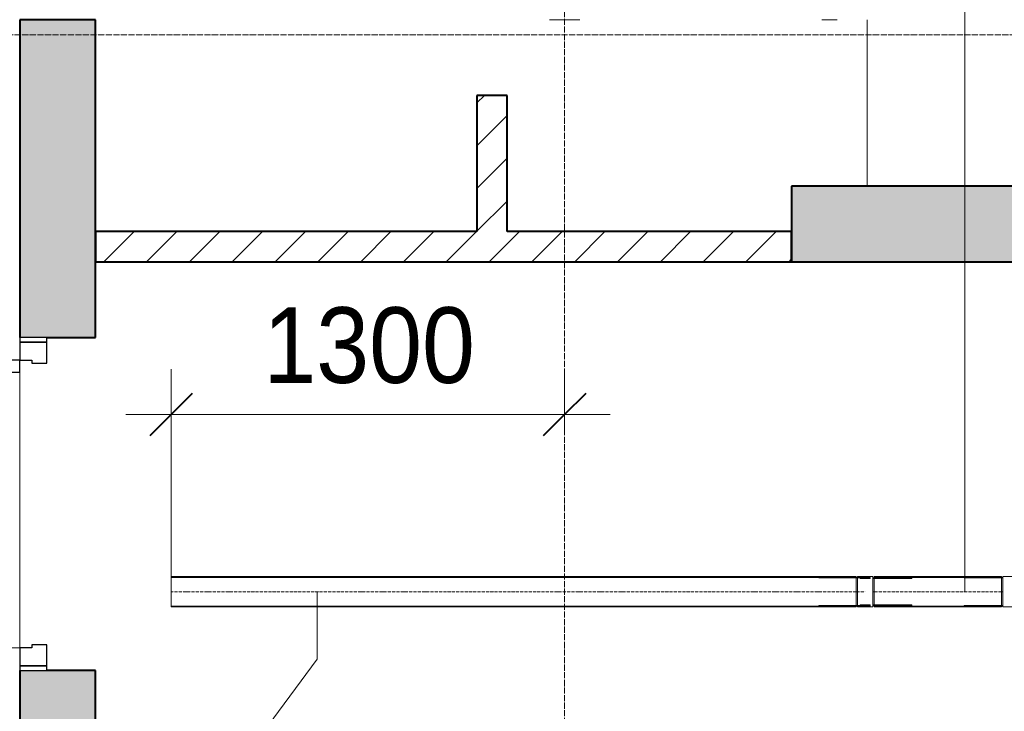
# Model space of a CAD drawing. Header units: millimetres. Extents: x 5617 to 106049, y 7718 to 209339.
# Tile 18 of 63: x 31919 to 35172, y 24065 to 26350. Entities that reach past the tile are written whole.
import ezdxf

# ---------------------------------------------------------------- set-up
doc = ezdxf.new("R2010")
doc.units = ezdxf.units.MM
for name, pattern in [('ADSK_Линия сетки', [25, 20, -2.5, 0, -2.5]), ('Линия сетки', [25, 20, -2.5, 0, -2.5]), ('Осевая', [14, 10, -2, 0, -2])]:
    doc.linetypes.add(name, pattern=pattern)
for name, color, linetype, lineweight in [('Двери', 7, 'Continuous', 18), ('Кабельные лотки', 7, 'Continuous', 18), ('Каркас_Импост', 7, 'Continuous', 30), ('Марки кабельных лотков', 7, 'Continuous', 20), ('Монтажный зазор', 7, 'Continuous', 30), ('Опуск', 7, 'Continuous', 18), ('Осевая линия', 7, 'Осевая', 18), ('Оси', 7, 'Continuous', 9), ('Панель', 7, 'Continuous', 30), ('Перекрытия', 7, 'Continuous', 18), ('Размеры', 7, 'Continuous', 9), ('Размеры-100', 7, 'Continuous', 9), ('Соединительные детали кабельных лотков', 7, 'Continuous', 18), ('Стены разрез', 7, 'Continuous', 40), ('Стены штриховка', 7, 'Continuous', 40)]:
    doc.layers.add(name, color=color, linetype=linetype, lineweight=lineweight)
doc.styles.add('Arial', font='arial.ttf', dxfattribs={"width": 0.9, "height": 250})
doc.dimstyles.new('Основной_2_5_мм', dxfattribs={"dimscale": 304.8, "dimtxt": 255.06485, "dimasz": 0.463911, "dimexe": 0.492126, "dimexo": 0.492126, "dimgap": 0.098425, "dimtad": 1, "dimdec": 0, "dimdsep": 46, "dimtxsty": 'Arial', "dimblk1": 'OBLIQUE', "dimblk2": 'OBLIQUE', "dimsah": 1, "dimcen": 0.09, "dimdle": 0.492126, "dimazin": 2, "dimtfac": 1, "dimtdec": 4, "dimtix": 1, "dimtmove": 0, "dimatfit": 3, "dimfxl": 1, "dimtvp": 1, "dimtolj": 1, "dimtzin": 0, "dimlwd": 20, "dimlwe": 20, "dimarcsym": 2})
pattern_1 = [(45, (0, 0), (-70.71068, 70.71068), [])]

# ---------------------------------------------------------------- blocks, each defined once
blk = doc.blocks.new('101_Дверь_Однопольная - _НЧ_Мет_900х2100_Квартира_Л-3834941-МКСС_К4_L18_61_500_')
at = {"layer": 'Каркас_Импост', "color": 253, "true_color": 0xaaaaaa}
for p, q in [((-475, 125), (-535, 125)), ((-535, 125), (-535, 35)), ((-475, 85), (-475, 125)), ((535, 125), (475, 125)), ((475, 125), (475, 85)), ((535, 35), (535, 125)), ((-465, 85), (-475, 85)), ((-465, 35), (-465, 85)), ((475, 85), (465, 85)), ((465, 85), (465, 35)), ((-535, 35), (-465, 35)), ((465, 35), (535, 35))]:
    blk.add_line(p, q, dxfattribs=at)
at = {"layer": 'Монтажный зазор', "color": 253, "true_color": 0xaaaaaa}
for p, q in [((-535, 125), (-550, 125)), ((-550, 125), (-550, 35)), ((-535, 35), (-535, 125)), ((550, 125), (535, 125)), ((535, 125), (535, 35)), ((550, 35), (550, 125)), ((-550, 35), (-535, 35)), ((535, 35), (550, 35))]:
    blk.add_line(p, q, dxfattribs=at)
at = {"layer": 'Панель', "color": 253, "true_color": 0xaaaaaa}
for p, q in [((475, 1075), (435, 1075)), ((435, 1075), (435, 125)), ((475, 125), (475, 1075)), ((435, 125), (475, 125))]:
    blk.add_line(p, q, dxfattribs=at)
blk.add_arc((475, 125), 950, 90, 180, dxfattribs=at)
blk = doc.blocks.new('135_SLK_K4_AR_rvt-1-МКСС_К4_L18_61_500_')
at = {"layer": 'Стены разрез', "lineweight": 18, "true_color": 0xcbcbcb}
h = blk.add_hatch(color=9, dxfattribs=at)
h.paths.add_polyline_path([(106400, 23130), (106400, 24200), (106150, 24200), (106150, 23130)])
h.paths.add_polyline_path([(106400, 25300), (106400, 26350), (106150, 26350), (106150, 25300), (106240, 25300)])
at = {"layer": 'Стены разрез', "lineweight": 9, "true_color": 0xaaaaaa}
h = blk.add_hatch(dxfattribs=at)
h.set_pattern_fill('FP_3', color=253, style=0, pattern_type=2)
h.set_pattern_definition(pattern_1)
h.paths.add_polyline_path([(107760, 25650), (107760, 26100), (107660, 26100), (107660, 25650)])
at = {"layer": 'Стены разрез', "lineweight": 18, "true_color": 0xcbcbcb}
h = blk.add_hatch(color=9, dxfattribs=at)
h.paths.add_polyline_path([(111750, 25550), (111750, 25800), (110725, 25800), (110725, 25550)])
h.paths.add_polyline_path([(109625, 25550), (109625, 25800), (108700, 25800), (108700, 25550), (109304.6, 25550)])
at = {"layer": 'Стены разрез', "lineweight": 9, "true_color": 0xaaaaaa}
h = blk.add_hatch(dxfattribs=at)
h.set_pattern_fill('FP_3', color=253, style=0, pattern_type=2)
h.set_pattern_definition(pattern_1)
h.paths.add_polyline_path([(108700, 25550), (108700, 25650), (106400, 25650), (106400, 25550), (108188.4, 25550)])
at = {"layer": 'Перекрытия', "color": 253, "true_color": 0xaaaaaa}
for p, q in [((107900, 26350), (108000, 26350)), ((108800, 26350), (108850, 26350)), ((108950, 26350), (108950, 25800)), ((106150, 24275), (106150, 25185))]:
    blk.add_line(p, q, dxfattribs=at)
at = {"layer": 'Стены разрез', "color": 253, "true_color": 0xaaaaaa}
for p, q in [((106400, 26350), (106150, 26350)), ((106150, 26350), (106150, 25300)), ((106400, 25650), (106400, 26350)), ((107760, 26100), (107660, 26100)), ((107660, 26100), (107660, 25650)), ((107760, 25650), (107760, 26100)), ((109625, 25800), (108700, 25800)), ((108700, 25800), (108700, 25550)), ((107660, 25650), (106400, 25650)), ((108700, 25650), (107760, 25650)), ((108700, 25550), (108700, 25650)), ((106400, 25300), (106400, 25550)), ((106400, 25550), (108700, 25550)), ((108700, 25550), (109625, 25550)), ((106240, 25300), (106400, 25300)), ((106150, 24200), (106150, 23130)), ((106400, 24200), (106240, 24200)), ((106400, 23130), (106400, 24200))]:
    blk.add_line(p, q, dxfattribs=at)
at = {"layer": 'Стены штриховка', "color": 253, "true_color": 0xaaaaaa}
for p, q in [((106400, 25550), (106400, 25650)), ((106400, 25650), (106400, 25550))]:
    blk.add_line(p, q, dxfattribs=at)
at = {"layer": 'Двери', "color": 253, "lineweight": 18, "true_color": 0xaaaaaa, "rotation": 90}
blk.add_blockref('101_Дверь_Однопольная - _НЧ_Мет_900х2100_Квартира_Л-3834941-МКСС_К4_L18_61_500_', (106275, 24750), dxfattribs=at)
blk = doc.blocks.new('OSTEC_CLV - ЛН_ ЛП - ПШСМ - Угол вертикальный - ZS - Цинкование по методу Сендзимира-V79-МКСС_К4_L18_61_500_')
at = {"layer": 'Осевая линия'}
for p, q in [((116054.2, 24460), (116053.8, 24460)), ((116058.6, 24460), (116054.2, 24460))]:
    blk.add_line(p, q, dxfattribs=at)
blk = doc.blocks.new('OSTEC_U - ЛН_ ЛП - ПШСМ - OSTEC_U - ЛН_ ЛП - ПШСМ-V80-МКСС_К4_L18_61_500_')
at = {"layer": 'Соединительные детали кабельных лотков', "color": 96, "true_color": 0x008000}
for p, q in [((115929.7, 24505.5), (115929.7, 24507.5)), ((115929.7, 24505.5), (115929.7, 24507.5)), ((116058.2, 24505.5), (115929.7, 24505.5)), ((115929.7, 24505.5), (116058.2, 24505.5)), ((116058.2, 24507.5), (116053.2, 24507.5)), ((116053.2, 24507.5), (116058.2, 24507.5))]:
    blk.add_line(p, q, dxfattribs=at)
blk = doc.blocks.new('OSTEC_U - ЛН_ ЛП - ПШСМ - OSTEC_U - ЛН_ ЛП - ПШСМ-V81-МКСС_К4_L18_61_500_')
at = {"layer": 'Соединительные детали кабельных лотков', "color": 96, "true_color": 0x008000}
for p, q in [((116058.2, 24414.5), (115929.7, 24414.5)), ((115929.7, 24414.5), (116058.2, 24414.5)), ((115929.7, 24412.5), (115929.7, 24414.5)), ((115929.7, 24412.5), (115929.7, 24414.5)), ((116058.2, 24412.5), (116053.2, 24412.5)), ((116053.2, 24412.5), (116058.2, 24412.5))]:
    blk.add_line(p, q, dxfattribs=at)
blk = doc.blocks.new('OSTEC_CLV - ЛН_ ЛП - ПШСМ - Угол вертикальный - ZS - Цинкование по методу Сендзимира-V82-МКСС_К4_L18_61_500_')
at = {"layer": 'Осевая линия'}
for q in [(115327.8, 24460), (115333.2, 24460)]:
    blk.add_line((115332.2, 24460), q, dxfattribs=at)
blk = doc.blocks.new('OSTEC_U - ЛН_ ЛП - ПШСМ - OSTEC_U - ЛН_ ЛП - ПШСМ-V83-МКСС_К4_L18_61_500_')
at = {"layer": 'Соединительные детали кабельных лотков', "color": 96, "true_color": 0x008000}
for p, q in [((115286.7, 24507.5), (115319.7, 24507.5)), ((115286.7, 24505.5), (115286.7, 24507.5)), ((115296.9, 24505.5), (115286.7, 24505.5)), ((115319.7, 24505.5), (115309.4, 24505.5)), ((115319.7, 24505.5), (115319.7, 24507.5))]:
    blk.add_line(p, q, dxfattribs=at)
blk = doc.blocks.new('OSTEC_U - ЛН_ ЛП - ПШСМ - OSTEC_U - ЛН_ ЛП - ПШСМ-V84-МКСС_К4_L18_61_500_')
at = {"layer": 'Соединительные детали кабельных лотков', "color": 96, "true_color": 0x008000}
for p, q in [((115286.7, 24414.5), (115296.9, 24414.5)), ((115286.7, 24412.5), (115286.7, 24414.5)), ((115319.7, 24412.5), (115286.7, 24412.5)), ((115309.4, 24414.5), (115319.7, 24414.5)), ((115319.7, 24412.5), (115319.7, 24414.5))]:
    blk.add_line(p, q, dxfattribs=at)
blk = doc.blocks.new('OSTEC_U - ЛН_ ЛП - ПШСМ - OSTEC_U - ЛН_ ЛП - ПШСМ-V85-МКСС_К4_L18_61_500_')
at = {"layer": 'Соединительные детали кабельных лотков', "color": 96, "true_color": 0x008000}
for p, q in [((115328.2, 24416.5), (115456.7, 24416.5)), ((115456.7, 24414.5), (115328.2, 24414.5)), ((115456.7, 24416.5), (115456.7, 24414.5))]:
    blk.add_line(p, q, dxfattribs=at)
blk = doc.blocks.new('OSTEC_U - ЛН_ ЛП - ПШСМ - OSTEC_U - ЛН_ ЛП - ПШСМ-V86-МКСС_К4_L18_61_500_')
at = {"layer": 'Соединительные детали кабельных лотков', "color": 96, "true_color": 0x008000}
for p, q in [((115328.2, 24505.5), (115456.7, 24505.5)), ((115456.7, 24503.5), (115328.2, 24503.5)), ((115456.7, 24505.5), (115456.7, 24503.5))]:
    blk.add_line(p, q, dxfattribs=at)
blk = doc.blocks.new('OSTEC_CLV - ЛН_ ЛП - ПШСМ - Угол вертикальный - ZS - Цинкование по методу Сендзимира-V87-МКСС_К4_L18_61_500_')
at = {"layer": 'Осевая линия'}
for q in [(115273.8, 24460), (115303.2, 24460)]:
    blk.add_line((115274.2, 24460), q, dxfattribs=at)
blk = doc.blocks.new('OSTEC_U - ЛН_ ЛП - ПШСМ - OSTEC_U - ЛН_ ЛП - ПШСМ-V88-МКСС_К4_L18_61_500_')
at = {"layer": 'Соединительные детали кабельных лотков', "color": 96, "true_color": 0x008000}
for p, q in [((115286.7, 24414.5), (115149.7, 24414.5)), ((115149.7, 24414.5), (115289.8, 24414.5)), ((115149.7, 24414.5), (115149.7, 24412.5)), ((115149.7, 24414.5), (115149.7, 24412.5)), ((115289.8, 24412.5), (115273.2, 24412.5)), ((115273.2, 24412.5), (115289.8, 24412.5)), ((115289.8, 24414.5), (115291.7, 24414.5)), ((115289.8, 24414.5), (115289.8, 24412.5)), ((115289.8, 24414.5), (115289.8, 24412.5)), ((115291.7, 24412.5), (115289.8, 24412.5)), ((115289.8, 24412.5), (115291.7, 24412.5)), ((115296.9, 24414.5), (115291.7, 24414.5)), ((115291.7, 24414.5), (115303.2, 24414.5)), ((115291.7, 24414.5), (115291.7, 24412.5)), ((115291.7, 24414.5), (115291.7, 24412.5)), ((115303.2, 24412.5), (115291.7, 24412.5)), ((115291.7, 24412.5), (115303.2, 24412.5)), ((115315.7, 24414.5), (115303.2, 24414.5)), ((115303.2, 24412.5), (115315.7, 24412.5)), ((115315.7, 24412.5), (115315.7, 24414.5))]:
    blk.add_line(p, q, dxfattribs=at)
blk = doc.blocks.new('OSTEC_U - ЛН_ ЛП - ПШСМ - OSTEC_U - ЛН_ ЛП - ПШСМ-V89-МКСС_К4_L18_61_500_')
at = {"layer": 'Соединительные детали кабельных лотков', "color": 96, "true_color": 0x008000}
for p, q in [((115149.7, 24507.5), (115149.7, 24505.5)), ((115149.7, 24507.5), (115149.7, 24505.5)), ((115289.8, 24505.5), (115149.7, 24505.5)), ((115149.7, 24505.5), (115286.7, 24505.5)), ((115289.8, 24507.5), (115273.2, 24507.5)), ((115273.2, 24507.5), (115289.8, 24507.5)), ((115291.7, 24507.5), (115289.8, 24507.5)), ((115289.8, 24507.5), (115291.7, 24507.5)), ((115289.8, 24507.5), (115289.8, 24505.5)), ((115289.8, 24507.5), (115289.8, 24505.5)), ((115291.7, 24505.5), (115289.8, 24505.5)), ((115303.2, 24507.5), (115291.7, 24507.5)), ((115291.7, 24507.5), (115303.2, 24507.5)), ((115291.7, 24507.5), (115291.7, 24505.5)), ((115291.7, 24507.5), (115291.7, 24505.5)), ((115303.2, 24505.5), (115291.7, 24505.5)), ((115291.7, 24505.5), (115296.9, 24505.5)), ((115315.7, 24507.5), (115303.2, 24507.5)), ((115303.2, 24505.5), (115315.7, 24505.5)), ((115315.7, 24505.5), (115315.7, 24507.5))]:
    blk.add_line(p, q, dxfattribs=at)
blk = doc.blocks.new('OSTEC_U - ЛН_ ЛП - ПШСМ - OSTEC_U - ЛН_ ЛП - ПШСМ-V90-МКСС_К4_L18_61_500_')
at = {"layer": 'Соединительные детали кабельных лотков', "color": 96, "true_color": 0x008000}
for p, q in [((115286.7, 24505.5), (115290.7, 24505.5)), ((115286.7, 24503.5), (115286.7, 24505.5)), ((115290.7, 24503.5), (115286.7, 24503.5)), ((115290.7, 24505.5), (115290.7, 24503.5)), ((115315.7, 24505.5), (115290.7, 24505.5)), ((115290.7, 24503.5), (115290.7, 24505.5)), ((115290.7, 24503.5), (115315.7, 24503.5)), ((115315.7, 24503.5), (115315.7, 24505.5)), ((115315.7, 24505.5), (115319.7, 24505.5)), ((115315.7, 24503.5), (115315.7, 24505.5)), ((115319.7, 24503.5), (115315.7, 24503.5)), ((115319.7, 24503.5), (115319.7, 24505.5))]:
    blk.add_line(p, q, dxfattribs=at)
blk = doc.blocks.new('OSTEC_U - ЛН_ ЛП - ПШСМ - OSTEC_U - ЛН_ ЛП - ПШСМ-V91-МКСС_К4_L18_61_500_')
at = {"layer": 'Соединительные детали кабельных лотков', "color": 96, "true_color": 0x008000}
for p, q in [((115286.7, 24416.5), (115290.7, 24416.5)), ((115286.7, 24414.5), (115286.7, 24416.5)), ((115290.7, 24414.5), (115286.7, 24414.5)), ((115290.7, 24416.5), (115290.7, 24414.5)), ((115315.7, 24416.5), (115290.7, 24416.5)), ((115290.7, 24414.5), (115290.7, 24416.5)), ((115290.7, 24414.5), (115315.7, 24414.5)), ((115315.7, 24414.5), (115315.7, 24416.5)), ((115315.7, 24416.5), (115319.7, 24416.5)), ((115315.7, 24414.5), (115315.7, 24416.5)), ((115319.7, 24414.5), (115315.7, 24414.5)), ((115319.7, 24414.5), (115319.7, 24416.5))]:
    blk.add_line(p, q, dxfattribs=at)
blk = doc.blocks.new('DIMBLOCK26-МКСС_К4_L18_61_500_')
at = {"layer": 'Размеры-100', "lineweight": 20, "transparency": 16777216}
for p, q in [((32419, 25045.3), (32419, 25195.3)), ((33719, 25045.3), (33719, 25195.3)), ((32269, 25045.3), (33869, 25045.3)), ((32419, 25045.3), (32419, 24464)), ((33719, 25045.3), (33719, 24995.3))]:
    blk.add_line(p, q, dxfattribs=at)
at = {"layer": 'Размеры-100', "lineweight": 40, "transparency": 16777216}
for p, q in [((32419, 25045.3), (32489.7, 25116)), ((33719, 25045.3), (33789.7, 25116)), ((32419, 25045.3), (32348.3, 24974.6)), ((33719, 25045.3), (33648.3, 24974.6))]:
    blk.add_line(p, q, dxfattribs=at)
at = {"layer": 'Размеры-100', "color": 0, "lineweight": 20, "transparency": 16777216, "insert": (32723.6, 25399.9), "char_height": 250, "width": 828.765, "attachment_point": 1, "line_spacing_factor": 0.941778, "style": 'Arial'}
blk.add_mtext('1300', dxfattribs=at)
blk = doc.blocks.new('_Oblique')
at = {"color": 0, "linetype": 'ByBlock', "lineweight": -2}
blk.add_line((-0.5, -0.5), (0.5, 0.5), dxfattribs=at)

msp = doc.modelspace()

# ---------------------------------------------------------------- linework, layer by layer
at = {"layer": 'Кабельные лотки', "color": 96, "true_color": 0x008000}
for p, q in [((32419, 24410), (32419, 24510)), ((34682.1, 24510), (32419, 24510)), ((34682.1, 24507.5), (32419, 24507.5)), ((34682.1, 24510), (34682.1, 24410)), ((34742.1, 24505.5), (34742.1, 24510)), ((35162.1, 24510), (34742.1, 24510)), ((35162.1, 24507.5), (34742.1, 24507.5)), ((34742.1, 24416.5), (34742.1, 24503.5)), ((35162.1, 24510), (35162.1, 24410)), ((34682.1, 24412.5), (32419, 24412.5)), ((34682.1, 24410), (32419, 24410)), ((34742.1, 24410), (34742.1, 24414.5)), ((35162.1, 24412.5), (34742.1, 24412.5)), ((35162.1, 24410), (34742.1, 24410))]:
    msp.add_line(p, q, dxfattribs=at)
at = {"layer": 'Марки кабельных лотков'}
for p, q in [((35041.4, 24460), (35041.4, 28999.6)), ((32901.6, 24460), (32901.6, 24237.3)), ((32901.6, 24237.3), (31734.2, 22663.3))]:
    msp.add_line(p, q, dxfattribs=at)
at = {"layer": 'Опуск'}
for p, q in [((34687.1, 24510), (34737.1, 24510)), ((34687.1, 24410), (34687.1, 24510)), ((34737.1, 24510), (34737.1, 24410)), ((35167.1, 24510), (35167.1, 24410)), ((35217.1, 24510), (35167.1, 24510)), ((34737.1, 24410), (34687.1, 24410)), ((35167.1, 24410), (35217.1, 24410))]:
    msp.add_line(p, q, dxfattribs=at)
at = {"layer": 'Осевая линия'}
for p, q in [((34682.1, 24460), (32419, 24460)), ((35162.1, 24460), (34742.1, 24460))]:
    msp.add_line(p, q, dxfattribs=at)
at = {"layer": 'Оси', "linetype": 'Линия сетки'}
msp.add_line((33719, 12025.7), (33719, 33150), dxfattribs=at)
at = {"layer": 'Оси', "linetype": 'ADSK_Линия сетки'}
msp.add_line((62569, 26300), (24700.4, 26300), dxfattribs=at)

# ---------------------------------------------------------------- block references
at = {"lineweight": 5}
msp.add_blockref('135_SLK_K4_AR_rvt-1-МКСС_К4_L18_61_500_', (-74231, 0), dxfattribs=at)
at = {"layer": 'Соединительные детали кабельных лотков', "color": 96, "true_color": 0x008000}
for name, p in [('OSTEC_U - ЛН_ ЛП - ПШСМ - OSTEC_U - ЛН_ ЛП - ПШСМ-V89-МКСС_К4_L18_61_500_', (-80591, 0)), ('OSTEC_U - ЛН_ ЛП - ПШСМ - OSTEC_U - ЛН_ ЛП - ПШСМ-V83-МКСС_К4_L18_61_500_', (-80591, 0)), ('OSTEC_U - ЛН_ ЛП - ПШСМ - OSTEC_U - ЛН_ ЛП - ПШСМ-V90-МКСС_К4_L18_61_500_', (-80591, 0)), ('OSTEC_U - ЛН_ ЛП - ПШСМ - OSTEC_U - ЛН_ ЛП - ПШСМ-V86-МКСС_К4_L18_61_500_', (-80591, 0)), ('OSTEC_U - ЛН_ ЛП - ПШСМ - OSTEC_U - ЛН_ ЛП - ПШСМ-V80-МКСС_К4_L18_61_500_', (-80891, 0)), ('OSTEC_U - ЛН_ ЛП - ПШСМ - OSTEC_U - ЛН_ ЛП - ПШСМ-V88-МКСС_К4_L18_61_500_', (-80591, 0)), ('OSTEC_U - ЛН_ ЛП - ПШСМ - OSTEC_U - ЛН_ ЛП - ПШСМ-V91-МКСС_К4_L18_61_500_', (-80591, 0)), ('OSTEC_U - ЛН_ ЛП - ПШСМ - OSTEC_U - ЛН_ ЛП - ПШСМ-V84-МКСС_К4_L18_61_500_', (-80591, 0)), ('OSTEC_U - ЛН_ ЛП - ПШСМ - OSTEC_U - ЛН_ ЛП - ПШСМ-V85-МКСС_К4_L18_61_500_', (-80591, 0)), ('OSTEC_U - ЛН_ ЛП - ПШСМ - OSTEC_U - ЛН_ ЛП - ПШСМ-V81-МКСС_К4_L18_61_500_', (-80891, 0))]:
    msp.add_blockref(name, p, dxfattribs=at)
at = {"layer": 'Соединительные детали кабельных лотков'}
for name, p in [('OSTEC_CLV - ЛН_ ЛП - ПШСМ - Угол вертикальный - ZS - Цинкование по методу Сендзимира-V87-МКСС_К4_L18_61_500_', (-80591, 0)), ('OSTEC_CLV - ЛН_ ЛП - ПШСМ - Угол вертикальный - ZS - Цинкование по методу Сендзимира-V82-МКСС_К4_L18_61_500_', (-80591, 0)), ('OSTEC_CLV - ЛН_ ЛП - ПШСМ - Угол вертикальный - ZS - Цинкование по методу Сендзимира-V79-МКСС_К4_L18_61_500_', (-80891, 0))]:
    msp.add_blockref(name, p, dxfattribs=at)

# ---------------------------------------------------------------- dimensions: what is measured, and where the dimension line sits
at = {"layer": 'Размеры', "lineweight": 20}
dim = msp.add_linear_dim(base=(33719, 25045.3), p1=(32419, 24314), p2=(33719, 25145.3), dimstyle='Основной_2_5_мм', override={"dimpost": '<>', "dimfxl": 1543.075613}, dxfattribs=at)
dim.commit()
dim.dimension.update_dxf_attribs({"geometry": 'DIMBLOCK26-МКСС_К4_L18_61_500_', "text_midpoint": (33069, 25203)})

doc.saveas('drawing.dxf')
